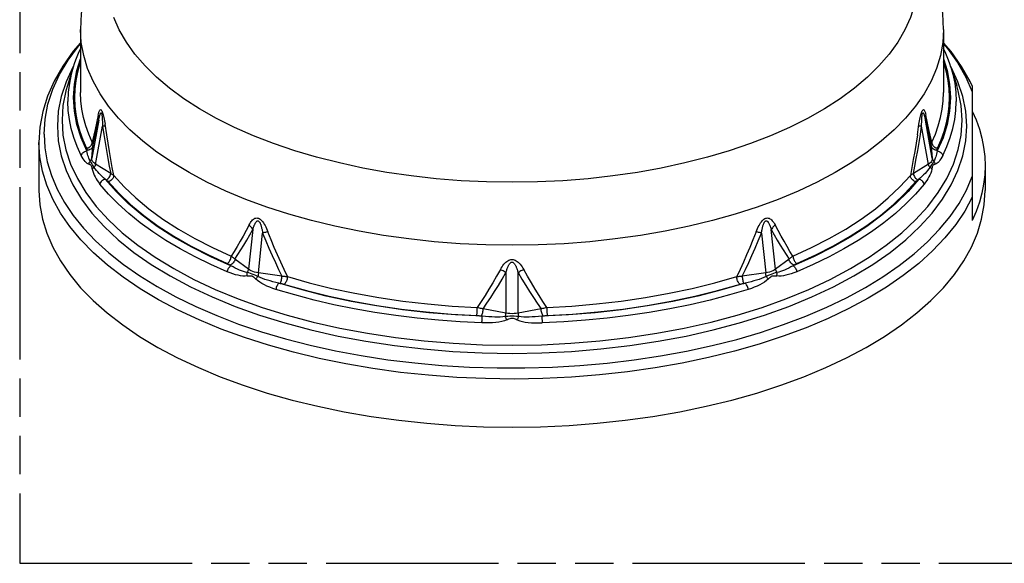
# Model space of a CAD drawing. Header units: millimetres. Extents: x 0 to 210, y 0 to 297.
# Tile 4 of 11: x 50 to 100, y 208 to 235. Entities that reach past the tile are written whole.
import ezdxf

# ---------------------------------------------------------------- set-up
doc = ezdxf.new("R2010")
doc.units = ezdxf.units.MM
doc.header["$LTSCALE"] = 19.36
doc.linetypes.add('PHANTOM', pattern=[0.8, 0.45, -0.05, 0.1, -0.05, 0.1, -0.05])
doc.layers.get('0').update_dxf_attribs({"linetype": 'CONTINUOUS'})
doc.layers.add('DEFAULT_3', color=7, linetype='PHANTOM')

msp = doc.modelspace()

# ---------------------------------------------------------------- linework, layer by layer
at = {"color": 7, "linetype": 'Continuous'}
for p, q in [((53.20373, 234.66533), (53.20373, 231.48902)), ((96.82373, 234.66533), (96.82373, 231.48902)), ((97.20919, 233.54976), (96.82373, 234.00147)), ((52.8314, 232.76656), (52.53953, 231.83103)), ((97.19606, 232.76656), (97.48793, 231.83103)), ((98.27573, 231.81612), (98.27573, 225.01977)), ((51.10373, 228.953), (51.10373, 226.5215)), ((98.92373, 227.78416), (98.92373, 226.5215))]:
    msp.add_line(p, q, dxfattribs=at)
at = {"color": 9, "linetype": 'Continuous'}
for p, q in [((53.1001, 233.83149), (53.20373, 233.94809)), ((52.84606, 232.8113), (52.81524, 232.76052)), ((97.21211, 232.76072), (97.18139, 232.81135)), ((54.12094, 230.07696), (53.7724, 228.15895)), ((54.09611, 230.34502), (53.93955, 229.61759)), ((53.96489, 229.39128), (54.12094, 230.07696)), ((95.90652, 230.07692), (96.06257, 229.39128)), ((96.25506, 228.15895), (95.90652, 230.07692)), ((96.08791, 229.6176), (95.93135, 230.34501)), ((53.93955, 229.61759), (53.79573, 228.96551)), ((53.95757, 227.83797), (54.31118, 229.78418)), ((96.23173, 228.96551), (96.08791, 229.6176)), ((53.52232, 228.52652), (53.23032, 229.19301)), ((53.82118, 228.77556), (53.96489, 229.39128)), ((96.06257, 229.39128), (96.20628, 228.77556)), ((53.52518, 228.56264), (53.52232, 228.52652)), ((53.7724, 228.15895), (53.82118, 228.77556)), ((96.20628, 228.77556), (96.25506, 228.15895)), ((96.50514, 228.52652), (96.50228, 228.56264)), ((52.47387, 227.5445), (52.81535, 226.81228)), ((54.72698, 227.38168), (53.96264, 227.8662)), ((96.06482, 227.8662), (95.30048, 227.38168)), ((54.44961, 227.09957), (54.49439, 227.07118)), ((95.53307, 227.07118), (95.57785, 227.09957)), ((61.91104, 224.55406), (61.69562, 222.54443)), ((88.33184, 222.54443), (88.11643, 224.55402)), ((62.19368, 222.3635), (62.40909, 224.3731)), ((87.61836, 224.37312), (87.83378, 222.3635)), ((93.05941, 223.15472), (93.92639, 223.75966)), ((61.69562, 222.54443), (61.01022, 223.05761)), ((89.01724, 223.05761), (88.33184, 222.54443)), ((60.76387, 222.75658), (60.80402, 222.72652)), ((89.22344, 222.72652), (89.26359, 222.75658)), ((63.38162, 222.19615), (62.19368, 222.3635)), ((74.70591, 222.37539), (74.70591, 220.33076)), ((75.32155, 220.33076), (75.32155, 222.37535)), ((87.83378, 222.3635), (86.64584, 222.19615)), ((63.23169, 221.84462), (63.30129, 221.83481)), ((86.72617, 221.83481), (86.79577, 221.84462)), ((74.70591, 220.33076), (73.54812, 220.5445)), ((76.47934, 220.5445), (75.32155, 220.33076)), ((73.44552, 220.18678), (73.51335, 220.17426)), ((76.51411, 220.17426), (76.58194, 220.18678)), ((85.12135, 218.68572), (86.36865, 219.00338)), ((70.09372, 217.81024), (71.4709, 217.68498))]:
    msp.add_line(p, q, dxfattribs=at)
at = {"color": 7, "linetype": 'Continuous'}
for points in [[(59.45966, 243.86733), (59.30825, 243.77819), (58.31914, 243.14571), (57.40933, 242.47248), (56.58072, 241.75948), (55.84548, 241.01869), (55.21459, 240.26865), (54.67383, 239.50139), (54.21604, 238.71059), (53.84544, 237.90715), (53.56305, 237.10334), (53.36316, 236.29506), (53.24338, 235.47983), (53.20373, 234.66533)], [(96.82373, 234.66533), (96.78397, 235.48095), (96.66235, 236.30494), (96.45646, 237.12978), (96.16221, 237.95567), (95.77219, 238.78538), (95.28739, 239.60345), (94.7133, 240.39586), (94.04212, 241.16918), (93.25804, 241.9318), (92.37588, 242.66167), (91.41273, 243.34445), (90.5652, 243.86884)], [(53.20373, 234.00129), (52.83096, 233.56603), (52.30362, 232.82274), (51.87109, 232.06411), (51.53442, 231.29347), (51.29445, 230.51507), (51.15121, 229.73378), (51.10373, 228.953)], [(53.20373, 233.70298), (53.17049, 233.63469), (53.092, 233.46195), (53.01883, 233.28871), (52.95101, 233.11504), (52.88853, 232.94097), (52.8314, 232.76656)], [(97.19606, 232.76656), (97.13893, 232.94097), (97.07645, 233.11504), (97.00862, 233.28871), (96.93546, 233.46194), (96.85697, 233.63469), (96.82373, 233.70298)], [(98.27573, 231.81613), (98.16629, 232.04432), (97.73596, 232.80372), (97.20919, 233.54976)], [(98.27573, 230.54855), (98.47322, 230.09389), (98.635, 229.63643), (98.76116, 229.17582), (98.85144, 228.7131), (98.9056, 228.24933), (98.92373, 227.78416)], [(98.92373, 227.78416), (98.9056, 227.31899), (98.85144, 226.85522)], [(51.10373, 226.5215), (51.14764, 225.7983), (51.27808, 225.08038), (51.49554, 224.36644), (51.79857, 223.66036), (52.18653, 222.96476), (52.65756, 222.28211), (53.21036, 221.61498), (53.8425, 220.96571), (54.55209, 220.33677), (55.33613, 219.73032), (56.19216, 219.14872), (57.1167, 218.59394), (58.10672, 218.06816), (59.15828, 217.57313), (60.26788, 217.11083), (61.43117, 216.68277), (62.6442, 216.2907), (63.90226, 215.93585), (65.20095, 215.61976), (66.53533, 215.34334), (67.90069, 215.10783), (69.29191, 214.91386), (70.70404, 214.76236), (72.13184, 214.65365), (73.57016, 214.58836), (75.01374, 214.5665), (76.45731, 214.58836), (77.89563, 214.65365), (79.32342, 214.76236), (80.73555, 214.91386), (82.12677, 215.10783), (83.49213, 215.34334), (84.8265, 215.61975), (86.12518, 215.93585), (87.38324, 216.29069), (88.59627, 216.68276), (89.75956, 217.11082), (90.86916, 217.57312), (91.92072, 218.06815), (92.91074, 218.59393), (93.83528, 219.14871), (94.69132, 219.73031), (95.47536, 220.33675), (96.18495, 220.9657), (96.81709, 221.61497), (97.36989, 222.2821), (97.84092, 222.96475), (98.22888, 223.66035), (98.53192, 224.36643), (98.74937, 225.08037), (98.87982, 225.7983), (98.92373, 226.5215)], [(98.85144, 226.85522), (98.76116, 226.3925), (98.635, 225.93189), (98.47322, 225.47443), (98.27573, 225.01977)]]:
    msp.add_lwpolyline(points, dxfattribs=at)
at = {"color": 9, "linetype": 'Continuous'}
for points in [[(95.51073, 237.19279), (95.47029, 236.54917), (95.34911, 235.90832), (95.14769, 235.27243), (94.86679, 234.64412), (94.50755, 234.02584), (94.07135, 233.42006), (93.55995, 232.82916), (92.97534, 232.25549), (92.31985, 231.7013), (91.59604, 231.16879), (90.80679, 230.66005), (89.9552, 230.1771), (89.04465, 229.72184), (88.07871, 229.29606), (87.06122, 228.90145), (85.99617, 228.53957), (84.88779, 228.21183), (83.74041, 227.91955), (82.55861, 227.66386), (81.34702, 227.44578), (80.11045, 227.26618), (78.85374, 227.12575), (77.5819, 227.02505)], [(73.72582, 226.96454), (72.44387, 227.02516), (71.17206, 227.12591), (69.91543, 227.26638), (68.67891, 227.44603), (67.4674, 227.66415), (66.28567, 227.91987), (65.1384, 228.21219), (64.0301, 228.53994), (62.96515, 228.90185), (61.94775, 229.29647), (60.98192, 229.72226), (60.07146, 230.17753), (59.21998, 230.66048), (58.43082, 231.16921), (57.70711, 231.70171), (57.05169, 232.25588), (56.46717, 232.82953), (55.95584, 233.4204), (55.51972, 234.02616), (55.16052, 234.64441), (54.87967, 235.27274)], [(96.82373, 234.66533), (96.78394, 234.0069), (96.66471, 233.35087), (96.46648, 232.69964), (96.18997, 232.05559), (95.83619, 231.42105), (95.40643, 230.79836), (94.90227, 230.18977), (94.32553, 229.59752), (93.67832, 229.02376), (92.96301, 228.47058), (92.1822, 227.94001), (91.33875, 227.43397), (90.43573, 226.95433), (89.47643, 226.50282), (88.46437, 226.08109), (87.40322, 225.69069), (86.29687, 225.33303), (85.14934, 225.00943), (83.96483, 224.72106), (82.74766, 224.46897), (81.50227, 224.25409), (80.2332, 224.0772), (78.94509, 223.93895), (77.64263, 223.83984), (76.33058, 223.78022), (75.01373, 223.76033), (73.69687, 223.78022), (72.38482, 223.83984), (71.08237, 223.93895), (69.79425, 224.0772), (68.52519, 224.25409), (67.2798, 224.46897), (66.06263, 224.72106), (64.87812, 225.00943), (63.73059, 225.33303), (62.62424, 225.69069), (61.56309, 226.08109), (60.55102, 226.50282), (59.59173, 226.95433), (58.68871, 227.43397), (57.84526, 227.94001), (57.06445, 228.47058), (56.34914, 229.02376), (55.70193, 229.59752), (55.12519, 230.18977), (54.62103, 230.79836), (54.19127, 231.42105), (53.83749, 232.05559), (53.56098, 232.69964), (53.36275, 233.35087), (53.24352, 234.0069), (53.20373, 234.66533)], [(96.82373, 233.94297), (97.02141, 233.71398), (97.5333, 232.99761), (97.95202, 232.26627), (98.27585, 231.52297)], [(51.35958, 229.37864), (51.40854, 230.13918), (51.55518, 230.89647), (51.79885, 231.64734), (52.13853, 232.38879), (52.57289, 233.11787), (53.1001, 233.83149)], [(53.23032, 229.19301), (53.02143, 229.86563), (52.89537, 230.54589), (52.85298, 231.22921), (52.89537, 231.91253), (53.02143, 232.59279), (53.20373, 233.1798)], [(53.20373, 233.03541), (53.17085, 232.94244), (53.05382, 232.51484), (52.97012, 232.08529), (52.92013, 231.65543), (52.90373, 231.22471)], [(96.82373, 233.1798), (97.00603, 232.59279), (97.13209, 231.91253), (97.17448, 231.22921), (97.13209, 230.54589), (97.00603, 229.86563)], [(97.12373, 231.23371), (97.10674, 231.66292), (97.0564, 232.09127), (96.97259, 232.5193), (96.85568, 232.9454), (96.82373, 233.03563)], [(52.81524, 232.76052), (52.47375, 232.02823), (52.22878, 231.28634), (52.08138, 230.53803), (52.03218, 229.7865)], [(52.8314, 232.76656), (52.73331, 232.41595), (52.63883, 231.95743)], [(97.19606, 232.76656), (97.29416, 232.41589), (97.38865, 231.95736), (97.4454, 231.49728), (97.46433, 231.03641)], [(97.99528, 229.7865), (97.94605, 230.53824), (97.79859, 231.28666), (97.55359, 232.02851), (97.21211, 232.76072)], [(52.63883, 231.95743), (52.58206, 231.49733), (52.56313, 231.03641)], [(52.53953, 231.83103), (52.46232, 231.56259), (52.31643, 230.82195), (52.26773, 230.07812)], [(53.79573, 228.96551), (53.61542, 229.38021), (53.46751, 229.79811), (53.35225, 230.21856), (53.26978, 230.64095), (53.22025, 231.06465), (53.20373, 231.48902)], [(96.23173, 228.96551), (96.41205, 229.38022), (96.55995, 229.79814), (96.67522, 230.21861), (96.75769, 230.64101), (96.80721, 231.06469), (96.82373, 231.48902)], [(97.75973, 230.07812), (97.711, 230.82216), (97.56505, 231.5629), (97.48793, 231.83103)], [(53.24123, 228.29837), (53.03476, 228.74762), (52.86535, 229.20073), (52.7333, 229.65694), (52.63881, 230.11547), (52.58206, 230.57555), (52.56313, 231.03641)], [(52.90373, 231.22471), (52.92072, 230.7955), (52.97105, 230.36715), (53.05487, 229.93912), (53.17178, 229.51302), (53.3214, 229.09049), (53.50387, 228.67099)], [(96.52359, 228.67099), (96.70664, 229.09196), (96.85661, 229.51598), (96.97364, 229.94358), (97.05734, 230.37313), (97.10732, 230.80299), (97.12373, 231.23371)], [(96.78623, 228.29837), (96.99269, 228.7476), (97.16209, 229.20069), (97.29415, 229.65688), (97.38863, 230.1154), (97.4454, 230.5755), (97.46433, 231.03641)], [(54.09611, 230.34502), (54.10827, 230.39893), (54.12084, 230.44747), (54.13379, 230.49076), (54.14718, 230.5284), (54.16109, 230.56024), (54.17552, 230.58572), (54.19058, 230.60442), (54.20615, 230.61573), (54.22228, 230.61885), (54.23865, 230.61392), (54.25489, 230.60078), (54.27119, 230.57955), (54.28761, 230.55042), (54.30421, 230.51303), (54.32121, 230.46661), (54.33821, 230.41251), (54.35488, 230.35159), (54.37122, 230.28457), (54.38712, 230.21242), (54.40264, 230.1353), (54.4178, 230.05371), (54.43264, 229.96766), (54.44722, 229.87736)], [(54.12094, 230.07696), (54.12848, 230.11407), (54.13589, 230.14932), (54.14317, 230.18269), (54.15032, 230.21424), (54.15737, 230.24402), (54.16432, 230.27203), (54.17118, 230.29832), (54.17797, 230.32287), (54.1847, 230.34569), (54.19139, 230.36675), (54.19805, 230.38603), (54.20472, 230.40342), (54.21141, 230.41887), (54.21813, 230.43212), (54.22495, 230.44305), (54.23183, 230.45115), (54.23885, 230.45603), (54.24584, 230.45717), (54.25266, 230.45384), (54.25923, 230.44622), (54.26536, 230.43402), (54.27106, 230.41781), (54.27624, 230.3978), (54.28091, 230.37483), (54.28501, 230.34978), (54.28863, 230.32277), (54.29186, 230.29421), (54.29473, 230.26407), (54.29731, 230.2325), (54.2996, 230.19947), (54.30166, 230.16501), (54.30349, 230.12907), (54.30511, 230.09164), (54.30652, 230.05269), (54.30775, 230.01216), (54.30879, 229.97002), (54.30965, 229.92621)], [(95.50085, 229.34933), (95.58024, 229.87735), (95.59482, 229.96765), (95.60966, 230.0537), (95.62482, 230.13529), (95.64034, 230.2124), (95.65623, 230.28456), (95.67258, 230.35157), (95.68924, 230.41249), (95.70624, 230.46659), (95.72324, 230.51301), (95.73984, 230.55041), (95.75627, 230.57954), (95.77257, 230.60077), (95.7888, 230.61391), (95.80518, 230.61885), (95.82131, 230.61573), (95.83688, 230.60442), (95.85193, 230.58572), (95.86637, 230.56024), (95.88027, 230.5284), (95.89367, 230.49076), (95.90662, 230.44747), (95.91918, 230.39893), (95.93135, 230.34501)], [(95.71628, 229.7842), (95.71712, 229.88089), (95.71781, 229.92653), (95.71868, 229.97044), (95.71972, 230.01268), (95.72096, 230.0533), (95.72238, 230.09235), (95.72401, 230.12987), (95.72585, 230.1659), (95.72792, 230.20045), (95.73023, 230.23357), (95.73283, 230.26522), (95.73572, 230.29542), (95.73899, 230.32405), (95.74265, 230.35111), (95.7468, 230.37618), (95.75153, 230.39912), (95.75677, 230.41904), (95.76256, 230.43508), (95.76876, 230.44703), (95.77531, 230.45428), (95.78209, 230.45722), (95.78904, 230.45584), (95.79602, 230.45077), (95.80287, 230.44255), (95.80965, 230.43154), (95.81634, 230.41824), (95.823, 230.40277), (95.82964, 230.38538), (95.83628, 230.36611), (95.84295, 230.34507), (95.84966, 230.32228), (95.85643, 230.29777), (95.86327, 230.27154), (95.87019, 230.24358), (95.87722, 230.21387), (95.88435, 230.1824), (95.89161, 230.14911), (95.899, 230.11394), (95.90652, 230.07692)], [(52.26773, 230.07812), (52.31646, 229.33409), (52.4624, 228.59335), (52.70489, 227.8591)], [(54.12094, 230.07695), (54.12488, 230.12125), (54.12559, 230.16599), (54.12305, 230.21087), (54.11727, 230.25578), (54.10827, 230.30059), (54.09611, 230.34502)], [(54.30965, 229.92621), (54.31085, 229.83332), (54.31118, 229.78418)], [(95.93135, 230.34501), (95.91919, 230.30058), (95.91019, 230.25578), (95.90441, 230.21087), (95.90187, 230.16598), (95.90257, 230.12124), (95.90652, 230.07694)], [(96.98469, 227.13459), (97.32268, 227.85938), (97.56514, 228.59366), (97.71103, 229.3343), (97.75973, 230.07812)], [(52.03218, 229.7865), (52.08141, 229.03476), (52.22887, 228.28635), (52.47387, 227.5445)], [(54.46151, 229.78272), (54.44374, 229.78435), (54.42292, 229.78544), (54.39917, 229.78597), (54.37256, 229.78593), (54.34317, 229.78534), (54.31118, 229.78419)], [(54.31118, 229.78418), (54.37593, 229.36614), (54.44248, 228.95514), (54.51081, 228.55119), (54.58098, 228.1543), (54.65304, 227.76446), (54.72698, 227.38168)], [(54.88144, 227.29477), (54.80642, 227.69069), (54.73345, 228.09412), (54.66254, 228.50504), (54.59361, 228.92345), (54.5266, 229.34935), (54.44722, 229.87736)], [(75.01397, 218.29573), (76.51703, 218.32034), (78.01364, 218.39405), (79.49742, 218.51654), (80.96199, 218.68729), (82.40109, 218.90557), (83.80856, 219.17044), (85.17836, 219.48078), (86.50465, 219.83524), (87.78172, 220.23231), (89.00412, 220.6703), (90.16662, 221.14732), (91.26423, 221.66134), (92.29225, 222.21015), (93.24628, 222.7914), (94.12224, 223.40261), (94.91638, 224.04115), (95.62529, 224.70429), (96.24594, 225.3892), (96.77567, 226.09294), (97.21222, 226.81249), (97.5537, 227.54478), (97.79868, 228.28667), (97.94608, 229.03498), (97.99528, 229.7865)], [(95.30048, 227.38168), (95.37442, 227.76446), (95.44648, 228.15429), (95.51665, 228.55118), (95.58497, 228.95513), (95.65152, 229.36614), (95.71628, 229.7842)], [(95.71628, 229.78419), (95.68429, 229.78534), (95.65489, 229.78593), (95.62829, 229.78597), (95.60454, 229.78544), (95.58371, 229.78435), (95.56594, 229.78272)], [(96.12964, 227.69929), (96.1135, 227.72571), (96.09931, 227.75307), (96.08723, 227.78111), (96.07739, 227.80951), (96.06989, 227.83797), (95.71628, 229.7842)], [(97.00603, 229.86563), (96.79714, 229.19301), (96.50514, 228.52652)], [(92.0345, 220.55685), (90.98647, 220.05694), (89.87982, 219.58968), (88.71862, 219.15678), (87.50712, 218.75983), (86.24978, 218.40028), (84.95119, 218.07947), (83.61614, 217.79856), (82.24952, 217.55858), (80.85635, 217.36042), (79.44173, 217.2048), (78.01087, 217.0923), (76.569, 217.02332), (75.12143, 216.99812), (73.67346, 217.0168), (72.23041, 217.07928), (70.79758, 217.18533), (69.38022, 217.33457), (67.98353, 217.52645), (66.61264, 217.76026), (65.27258, 218.03515), (63.96827, 218.3501), (62.7045, 218.70396), (61.4859, 219.09544), (60.31694, 219.52309), (59.20192, 219.98535), (58.14493, 220.48052), (57.14984, 221.00678), (56.22031, 221.56221), (55.35975, 222.14475), (54.57131, 222.75228), (53.8579, 223.38257), (53.22212, 224.0333), (52.66632, 224.70208), (52.19252, 225.38647), (51.80248, 226.08394), (51.49762, 226.79194), (51.27906, 227.50787), (51.1476, 228.22911), (51.10373, 228.953)], [(51.35958, 229.37864), (51.401, 228.67906), (51.52511, 227.98193), (51.73147, 227.28968), (52.01936, 226.60476), (52.38778, 225.92954)], [(53.50387, 228.67099), (53.54951, 228.67961), (53.59404, 228.69442), (53.63636, 228.71506), (53.67542, 228.74101), (53.71024, 228.77162), (53.73997, 228.80615), (53.76391, 228.84377), (53.78145, 228.88354), (53.79214, 228.92445), (53.79573, 228.96551)], [(53.79573, 228.96551), (53.80615, 228.9339), (53.8141, 228.90216), (53.81959, 228.87035), (53.82259, 228.83858), (53.82312, 228.80697), (53.82118, 228.77556)], [(95.50085, 229.34933), (95.43384, 228.92342), (95.36491, 228.50501), (95.294, 228.0941), (95.22104, 227.69067), (95.14602, 227.29477)], [(96.20628, 228.77556), (96.20434, 228.80697), (96.20487, 228.83858), (96.20787, 228.87035), (96.21336, 228.90216), (96.22131, 228.9339), (96.23173, 228.96551)], [(96.23173, 228.96551), (96.23532, 228.92445), (96.24601, 228.88354), (96.26354, 228.84378), (96.28748, 228.80616), (96.31721, 228.77163), (96.35202, 228.74102), (96.39109, 228.71506), (96.43342, 228.69442), (96.47795, 228.67961), (96.52359, 228.67099)], [(53.24123, 228.29837), (53.25722, 228.3404), (53.2803, 228.38046), (53.30986, 228.41748), (53.3451, 228.45047), (53.38508, 228.47854), (53.42874, 228.50094), (53.47489, 228.51708), (53.52232, 228.52652)], [(53.50387, 228.67099), (53.51153, 228.65311), (53.51756, 228.63512), (53.52196, 228.61697), (53.5247, 228.59878), (53.52578, 228.58068), (53.52518, 228.56264)], [(53.6899, 228.01925), (53.66653, 228.05929), (53.64314, 228.10739), (53.62113, 228.16327), (53.60016, 228.2255), (53.57974, 228.29297), (53.56004, 228.3657), (53.54077, 228.44361), (53.52232, 228.52652)], [(53.82118, 228.77556), (53.80827, 228.7314), (53.78655, 228.69007), (53.75671, 228.65285), (53.71968, 228.62091), (53.6766, 228.59523), (53.62882, 228.57661), (53.57782, 228.56564), (53.52518, 228.56264)], [(96.50228, 228.56264), (96.44964, 228.56564), (96.39864, 228.57661), (96.35087, 228.59523), (96.30779, 228.6209), (96.27075, 228.65285), (96.24091, 228.69006), (96.21919, 228.7314), (96.20628, 228.77556)], [(96.50514, 228.52652), (96.48669, 228.44363), (96.46742, 228.36572), (96.44771, 228.29294), (96.42728, 228.22543), (96.40629, 228.16318), (96.38428, 228.1073), (96.36091, 228.05923), (96.33756, 228.01925)], [(96.50228, 228.56264), (96.50168, 228.58068), (96.50276, 228.59878), (96.5055, 228.61697), (96.5099, 228.63512), (96.51593, 228.65311), (96.52359, 228.67099)], [(96.50514, 228.52652), (96.55256, 228.51708), (96.59872, 228.50094), (96.64237, 228.47854), (96.68235, 228.45047), (96.7176, 228.41749), (96.74716, 228.38047), (96.77024, 228.3404), (96.78623, 228.29837)], [(53.62669, 227.85652), (53.57896, 227.87321), (53.53077, 227.90189), (53.48232, 227.9431), (53.43376, 227.99526), (53.38524, 228.05702), (53.33689, 228.12836), (53.2888, 228.20875), (53.24123, 228.29837)], [(53.62669, 227.85652), (53.63085, 227.88577), (53.6377, 227.91466), (53.64712, 227.94267), (53.65904, 227.96962), (53.67338, 227.99528), (53.6899, 228.01925)], [(53.6899, 228.01925), (53.71045, 228.03888), (53.72851, 228.0603), (53.74388, 228.08326), (53.7564, 228.10754), (53.76594, 228.13285), (53.7724, 228.15895)], [(53.89781, 227.69929), (53.84896, 227.76913), (53.80587, 227.83233), (53.76896, 227.88838), (53.73776, 227.93742), (53.71158, 227.9804), (53.6899, 228.01925)], [(53.96264, 227.8662), (53.9024, 227.90767), (53.85285, 227.95294), (53.81467, 228.00136), (53.78831, 228.05226), (53.77415, 228.10502), (53.7724, 228.15895)], [(96.25506, 228.15895), (96.25331, 228.10502), (96.23915, 228.05227), (96.2128, 228.00137), (96.17461, 227.95295), (96.12507, 227.90767), (96.06482, 227.8662)], [(96.33756, 228.01925), (96.31653, 227.98153), (96.2911, 227.9393), (96.26023, 227.89103), (96.22328, 227.83521), (96.17981, 227.77101), (96.12964, 227.69929)], [(96.25506, 228.15895), (96.26152, 228.13285), (96.27106, 228.10754), (96.28358, 228.08326), (96.29895, 228.0603), (96.31701, 228.03888), (96.33756, 228.01925)], [(96.40077, 227.85652), (96.39661, 227.88577), (96.38976, 227.91466), (96.38034, 227.94267), (96.36842, 227.96962), (96.35407, 227.99529), (96.33756, 228.01925)], [(96.78623, 228.29837), (96.73897, 228.21005), (96.69113, 228.13018), (96.64296, 228.05825), (96.59452, 227.99574), (96.54588, 227.9438), (96.49726, 227.90288), (96.44883, 227.8739), (96.40077, 227.85652)], [(52.70489, 227.8591), (53.04288, 227.13439), (53.47498, 226.4222), (53.99933, 225.72566), (54.61365, 225.04779), (55.31531, 224.39145), (56.10134, 223.75946)], [(53.62669, 227.85652), (53.64994, 227.85321), (53.67182, 227.84667), (53.69252, 227.83762), (53.71145, 227.82385), (53.72785, 227.80342), (53.74246, 227.7762), (53.75563, 227.74059), (53.76783, 227.69902), (53.77968, 227.65362), (53.791, 227.60368)], [(53.791, 227.60368), (53.80289, 227.62104), (53.81741, 227.63811), (53.83431, 227.6546), (53.85348, 227.6704), (53.87478, 227.68539), (53.89781, 227.69929)], [(53.791, 227.60368), (53.81878, 227.50419), (53.85258, 227.40671), (53.89278, 227.31149)], [(53.95757, 227.83797), (53.95007, 227.80951), (53.94023, 227.78111), (53.92815, 227.75307), (53.91396, 227.72571), (53.89781, 227.69929)], [(54.07264, 227.46848), (54.00955, 227.54356), (53.95168, 227.62047), (53.89781, 227.69929)], [(54.44961, 227.09957), (54.36605, 227.17366), (54.28675, 227.24745), (54.21146, 227.32088), (54.14024, 227.39441), (54.07264, 227.46848)], [(95.95498, 227.46865), (95.88752, 227.39473), (95.8162, 227.32109), (95.74077, 227.24752), (95.66142, 227.17368), (95.57785, 227.09957)], [(96.12964, 227.69929), (96.07573, 227.62042), (96.0179, 227.54354), (95.95498, 227.46865)], [(96.23646, 227.60368), (96.22457, 227.62104), (96.21005, 227.63811), (96.19314, 227.6546), (96.17398, 227.6704), (96.15269, 227.68538), (96.12964, 227.69929)], [(96.23646, 227.60368), (96.20867, 227.50417), (96.17486, 227.40666), (96.13466, 227.31143)], [(96.23646, 227.60368), (96.24776, 227.65354), (96.25959, 227.69888), (96.27176, 227.7404), (96.28491, 227.77599), (96.2995, 227.80325), (96.31589, 227.82373), (96.33484, 227.83756), (96.35557, 227.84665), (96.37748, 227.85321), (96.40077, 227.85652)], [(53.89278, 227.31149), (53.93893, 227.2179), (53.99064, 227.12542), (54.04811, 227.03391), (54.11136, 226.94295), (54.18064, 226.85276)], [(54.44961, 227.09957), (54.40423, 227.08698), (54.36006, 227.06778), (54.3183, 227.04248), (54.28004, 227.01176), (54.24632, 226.97643), (54.21803, 226.93745), (54.19594, 226.89585), (54.18064, 226.85276)], [(60.80402, 222.72652), (59.78427, 223.17991), (58.82457, 223.66267), (57.92289, 224.17597), (57.08531, 224.71633), (56.31631, 225.28161), (55.61859, 225.869), (54.99688, 226.47454), (54.44961, 227.09957)], [(54.49439, 227.07118), (54.53575, 227.09153), (54.57582, 227.11932), (54.61336, 227.15368), (54.64721, 227.19356), (54.67631, 227.23772), (54.69976, 227.28477), (54.71683, 227.33326), (54.72698, 227.38168)], [(54.49439, 227.07118), (54.51608, 227.05676), (54.53648, 227.04181), (54.55564, 227.02629), (54.57342, 227.01031), (54.5897, 226.99398), (54.60451, 226.97727)], [(54.60451, 226.97727), (55.13532, 226.38919), (55.73257, 225.81883), (56.39759, 225.26506), (57.12636, 224.73124), (57.91655, 224.21973), (58.76437, 223.73237), (59.6647, 223.27211), (60.61926, 222.83797)], [(54.88144, 227.29477), (54.87803, 227.25343), (54.86789, 227.21167), (54.85126, 227.17053), (54.82855, 227.13103), (54.80034, 227.09416), (54.7673, 227.06081), (54.73024, 227.03178), (54.69007, 227.0078), (54.64782, 226.98949), (54.60452, 226.97727)], [(54.72698, 227.38168), (54.7577, 227.36879), (54.78655, 227.3552), (54.81344, 227.34096), (54.83828, 227.32612), (54.86096, 227.31071), (54.88144, 227.29477)], [(54.88144, 227.29477), (55.40519, 226.71457), (55.99576, 226.15064), (56.65113, 225.60491), (57.36907, 225.07922), (58.14713, 224.57537), (58.98266, 224.09508), (59.87282, 223.63999), (60.81457, 223.21164)], [(77.5819, 227.02505), (76.29991, 226.96449), (75.01287, 226.94429), (73.72582, 226.96454)], [(86.36865, 219.00338), (87.57618, 219.35737), (88.73972, 219.74646), (89.8552, 220.16928), (90.9187, 220.62435), (91.9265, 221.11008), (92.87508, 221.62476), (93.7611, 222.16659), (94.58147, 222.73368), (95.33332, 223.32404), (96.01401, 223.9356), (96.62116, 224.56622), (97.15264, 225.21369), (97.60659, 225.87574), (97.98143, 226.55007), (98.27585, 227.23432)], [(89.21289, 223.21164), (90.15464, 223.63999), (91.0448, 224.09508), (91.88033, 224.57537), (92.65839, 225.07922), (93.37633, 225.60491), (94.0317, 226.15064), (94.62227, 226.71457), (95.14602, 227.29477)], [(95.57785, 227.09957), (95.03057, 226.47454), (94.40887, 225.869), (93.71115, 225.28161), (92.94215, 224.71633), (92.10457, 224.17597), (91.20289, 223.66267), (90.24319, 223.17991), (89.22344, 222.72652)], [(89.4082, 222.83797), (90.36276, 223.27211), (91.26309, 223.73237), (92.11091, 224.21973), (92.9011, 224.73124), (93.62987, 225.26506), (94.29489, 225.81883), (94.89214, 226.38919), (95.42295, 226.97727)], [(93.92639, 223.75966), (94.71238, 224.39166), (95.41403, 225.04801), (96.02832, 225.72589), (96.55262, 226.42242), (96.98469, 227.13459)], [(95.14602, 227.29477), (95.1665, 227.31071), (95.18918, 227.32612), (95.21402, 227.34096), (95.24091, 227.3552), (95.26975, 227.36879), (95.30048, 227.38168)], [(95.42294, 226.97727), (95.37964, 226.98949), (95.33739, 227.0078), (95.29723, 227.03177), (95.26017, 227.0608), (95.22714, 227.09415), (95.19892, 227.13102), (95.17621, 227.17052), (95.15957, 227.21167), (95.14943, 227.25343), (95.14602, 227.29477)], [(95.30048, 227.38168), (95.31063, 227.33327), (95.32769, 227.28478), (95.35114, 227.23772), (95.38024, 227.19357), (95.41409, 227.15369), (95.45163, 227.11932), (95.49171, 227.09153), (95.53307, 227.07118)], [(95.42295, 226.97727), (95.43776, 226.99398), (95.45404, 227.01031), (95.47182, 227.02629), (95.49097, 227.04181), (95.51138, 227.05676), (95.53307, 227.07118)], [(95.84682, 226.85276), (95.83152, 226.89585), (95.80943, 226.93745), (95.78115, 226.97643), (95.74743, 227.01175), (95.70917, 227.04248), (95.6674, 227.06778), (95.62323, 227.08698), (95.57785, 227.09957)], [(96.13466, 227.31143), (96.0885, 227.21783), (96.03679, 227.12537), (95.97932, 227.03386), (95.91608, 226.94292), (95.84682, 226.85276)], [(52.81535, 226.81228), (53.25193, 226.09272), (53.78171, 225.38897), (54.40239, 224.70407), (55.11132, 224.04094), (55.90548, 223.40241), (56.78147, 222.79121), (57.73553, 222.20997), (58.76357, 221.66117), (59.8612, 221.14716), (61.02372, 220.67015), (62.24614, 220.23218), (63.52323, 219.83512), (64.84953, 219.48067), (66.21935, 219.17035), (67.62683, 218.90549), (69.06594, 218.68723), (70.53052, 218.51649), (72.0143, 218.39401), (73.51092, 218.32032), (75.013, 218.29574)], [(60.61817, 222.42251), (59.78699, 222.78754), (58.99279, 223.17259), (58.23748, 223.57674), (57.52291, 223.999), (56.85081, 224.43835), (56.22281, 224.89372), (55.64044, 225.364), (55.10511, 225.84806), (54.61811, 226.34471), (54.18064, 226.85276)], [(95.84682, 226.85276), (95.40935, 226.34471), (94.92235, 225.84806), (94.38702, 225.364), (93.80465, 224.89372), (93.17665, 224.43835), (92.50455, 223.999), (91.78998, 223.57674), (91.03467, 223.17259), (90.24047, 222.78754), (89.40929, 222.42251)], [(98.27573, 226.18861), (97.89827, 225.48941), (97.43683, 224.80292), (96.8931, 224.13166), (96.26907, 223.47809), (95.56704, 222.84462), (94.78958, 222.23356)], [(52.38778, 225.92954), (52.83544, 225.26641), (53.36076, 224.61767), (53.9619, 223.98561), (54.63677, 223.37244), (55.383, 222.78029), (56.19797, 222.21126), (57.07883, 221.66732), (58.0225, 221.15039), (59.02567, 220.66227), (60.08483, 220.20468), (61.19627, 219.77921), (62.35609, 219.38736), (63.56025, 219.0305)], [(61.72052, 224.78713), (61.7545, 224.84855), (61.78941, 224.90479), (61.8252, 224.956), (61.86204, 225.0018), (61.90005, 225.04208), (61.93931, 225.07628), (61.98001, 225.10404), (62.02187, 225.12468), (62.06497, 225.13742), (62.10846, 225.14221), (62.15133, 225.13868), (62.19413, 225.12705), (62.237, 225.10756), (62.2801, 225.07986), (62.32398, 225.04333), (62.36762, 224.99908), (62.41016, 224.94778), (62.45165, 224.89016), (62.49182, 224.82711), (62.53083, 224.75885), (62.56876, 224.68589), (62.60571, 224.60826), (62.64186, 224.52619), (62.67716, 224.43961)], [(61.91104, 224.55406), (61.92357, 224.59443), (61.93608, 224.63292), (61.94854, 224.6695), (61.96098, 224.70424), (61.97343, 224.73718), (61.9859, 224.76836), (61.99843, 224.79779), (62.01104, 224.8255), (62.02377, 224.85149), (62.03667, 224.87573), (62.04977, 224.89823), (62.06315, 224.91887), (62.07686, 224.93763), (62.09101, 224.95427), (62.10569, 224.9687), (62.12097, 224.98039), (62.13705, 224.98902), (62.1536, 224.99396), (62.17042, 224.99447), (62.18724, 224.99063), (62.20371, 224.98208), (62.21971, 224.96939), (62.23504, 224.9527), (62.24958, 224.93285), (62.26305, 224.91066), (62.2757, 224.88629), (62.28762, 224.86019), (62.29893, 224.83236), (62.30973, 224.80297), (62.32009, 224.77199), (62.33009, 224.73949), (62.33976, 224.70542), (62.34915, 224.66979), (62.35828, 224.63255), (62.3672, 224.59368), (62.37591, 224.55313), (62.38444, 224.51085), (62.39281, 224.46679), (62.40103, 224.42086), (62.40909, 224.3731)], [(87.3503, 224.43962), (87.38559, 224.5262), (87.42175, 224.60826), (87.4587, 224.68589), (87.49663, 224.75885), (87.53564, 224.82711), (87.5758, 224.89016), (87.6173, 224.94777), (87.65983, 224.99907), (87.70347, 225.04332), (87.74734, 225.07985), (87.79045, 225.10755), (87.83332, 225.12704), (87.87611, 225.13867), (87.91899, 225.14221), (87.96248, 225.13742), (88.00558, 225.12468), (88.04745, 225.10404), (88.08815, 225.07628), (88.1274, 225.04208), (88.16542, 225.00181), (88.20226, 224.956), (88.23804, 224.9048), (88.27295, 224.84854), (88.30693, 224.78712)], [(87.61836, 224.37312), (87.62645, 224.42099), (87.63469, 224.46702), (87.64308, 224.51118), (87.65164, 224.55355), (87.66038, 224.5942), (87.66932, 224.63316), (87.67849, 224.67049), (87.68792, 224.7062), (87.69762, 224.74035), (87.70767, 224.77293), (87.71808, 224.80397), (87.72894, 224.83343), (87.74032, 224.86131), (87.75233, 224.88745), (87.76507, 224.91185), (87.77866, 224.93403), (87.79333, 224.95382), (87.80881, 224.97038), (87.825, 224.98285), (87.84158, 224.99112), (87.85831, 224.99461), (87.87497, 224.99377), (87.89139, 224.9886), (87.90736, 224.97981), (87.92253, 224.96802), (87.93712, 224.95354), (87.95119, 224.93688), (87.96483, 224.91811), (87.97815, 224.89748), (87.99119, 224.87501), (88.00403, 224.85081), (88.01672, 224.82486), (88.02928, 224.79721), (88.04177, 224.76783), (88.05421, 224.73673), (88.06662, 224.70386), (88.07903, 224.6692), (88.09145, 224.6327), (88.10392, 224.5943), (88.11643, 224.55402)], [(61.72052, 224.78713), (61.56874, 224.503), (61.41727, 224.22745), (61.26617, 223.96046), (61.11538, 223.70212), (60.96482, 223.45252), (60.81457, 223.21164)], [(61.01022, 223.05761), (61.15943, 223.28682), (61.309, 223.52413), (61.45891, 223.76957), (61.6092, 224.02307), (61.75991, 224.28456), (61.91104, 224.55406)], [(61.91103, 224.55405), (61.88542, 224.59483), (61.85717, 224.63509), (61.82646, 224.67457), (61.79336, 224.71317), (61.75798, 224.75077), (61.72052, 224.78713)], [(88.30693, 224.78712), (88.26948, 224.75076), (88.23409, 224.71316), (88.201, 224.67457), (88.17028, 224.63509), (88.14203, 224.59482), (88.11642, 224.55404)], [(88.11643, 224.55402), (88.26755, 224.28455), (88.41826, 224.02307), (88.56855, 223.76957), (88.71846, 223.52413), (88.86803, 223.28682), (89.01724, 223.05761)], [(89.21289, 223.21164), (89.06263, 223.45252), (88.91207, 223.70213), (88.76128, 223.96047), (88.61019, 224.22747), (88.45871, 224.50301), (88.30693, 224.78712)], [(62.67716, 224.43961), (62.63624, 224.43171), (62.59355, 224.42248), (62.54935, 224.41197), (62.50376, 224.4002), (62.45691, 224.38722), (62.40909, 224.37311)], [(62.40909, 224.3731), (62.56724, 223.99127), (62.72694, 223.61703), (62.88815, 223.25037), (63.05096, 222.89133), (63.21546, 222.53992), (63.38162, 222.19615)], [(63.657, 222.17907), (63.48912, 222.53552), (63.3231, 222.90013), (63.159, 223.27287), (62.99668, 223.65371), (62.83606, 224.04263), (62.67716, 224.43961)], [(87.3503, 224.43962), (87.19139, 224.04262), (87.03077, 223.6537), (86.86846, 223.27285), (86.70435, 222.90011), (86.53834, 222.53551), (86.37046, 222.17907)], [(86.64584, 222.19615), (86.81199, 222.53992), (86.97649, 222.89132), (87.1393, 223.25036), (87.30052, 223.61702), (87.46021, 223.99127), (87.61836, 224.37312)], [(87.61836, 224.37311), (87.57055, 224.38723), (87.52369, 224.40021), (87.47811, 224.41197), (87.4339, 224.42248), (87.39121, 224.43171), (87.35029, 224.43961)], [(56.10134, 223.75946), (56.96835, 223.15453), (57.91263, 222.57924), (58.93013, 222.03607), (60.01651, 221.52733), (61.16711, 221.05521), (62.377, 220.62173), (63.64101, 220.22874), (64.95371, 219.87792), (66.30949, 219.57078), (67.70254, 219.30864), (69.1269, 219.09261), (70.57647, 218.92363), (72.04504, 218.8024), (73.52632, 218.72947), (75.01397, 218.70512), (76.50162, 218.72948), (77.9829, 218.80244), (79.45146, 218.92367), (80.90102, 219.09268), (82.32537, 219.30872), (83.71841, 219.57088), (85.07418, 219.87803), (86.38687, 220.22886), (87.65085, 220.62186), (88.86073, 221.05536), (90.01131, 221.52749), (91.09767, 222.03624), (92.11515, 222.57943), (93.05941, 223.15472)], [(60.61926, 222.83797), (60.6498, 222.85898), (60.6796, 222.88586), (60.70793, 222.91798), (60.73406, 222.95452), (60.75736, 222.99457), (60.77726, 223.03716), (60.79328, 223.08127), (60.80501, 223.1258), (60.81217, 223.16961), (60.81457, 223.21164)], [(61.01022, 223.05761), (60.99947, 223.00961), (60.9814, 222.96181), (60.95657, 222.91572), (60.92574, 222.87275), (60.88989, 222.83425), (60.85012, 222.80141), (60.80767, 222.77525), (60.76387, 222.75658)], [(60.81457, 223.21164), (60.85191, 223.18779), (60.88746, 223.16312), (60.92117, 223.13768), (60.95293, 223.11155), (60.98263, 223.08485), (61.01022, 223.05761)], [(74.42249, 222.53147), (74.46531, 222.60536), (74.50923, 222.67441), (74.55419, 222.73873), (74.60039, 222.79803), (74.648, 222.85222), (74.69708, 222.90077), (74.74788, 222.94339), (74.80004, 222.97931), (74.85364, 223.00776), (74.90764, 223.02839), (74.96078, 223.04045), (75.01372, 223.04438), (75.06667, 223.04045), (75.1198, 223.02839), (75.1738, 223.00776), (75.22741, 222.97931), (75.27957, 222.9434), (75.33037, 222.90077), (75.37946, 222.85222), (75.42707, 222.79803), (75.47327, 222.73874), (75.51823, 222.67442), (75.56215, 222.60536), (75.60495, 222.53146)], [(89.01724, 223.05761), (89.04483, 223.08485), (89.07453, 223.11155), (89.10629, 223.13768), (89.14, 223.16312), (89.17555, 223.18779), (89.21289, 223.21164)], [(89.26359, 222.75658), (89.21979, 222.77525), (89.17734, 222.8014), (89.13758, 222.83424), (89.10172, 222.87274), (89.0709, 222.91571), (89.04606, 222.96181), (89.02799, 223.00961), (89.01724, 223.05761)], [(89.21289, 223.21164), (89.21529, 223.16961), (89.22244, 223.1258), (89.23417, 223.08128), (89.25019, 223.03718), (89.27009, 222.99459), (89.29339, 222.95454), (89.31953, 222.91799), (89.34786, 222.88586), (89.37766, 222.85898), (89.4082, 222.83797)], [(60.61817, 222.42251), (60.62874, 222.46886), (60.644, 222.51515), (60.66354, 222.56014), (60.68684, 222.60264), (60.71328, 222.6415), (60.74214, 222.67569), (60.77266, 222.70428), (60.80402, 222.72652)], [(60.61926, 222.83797), (60.64647, 222.82576), (60.6725, 222.81298), (60.6974, 222.79959), (60.721, 222.78568), (60.74314, 222.77136), (60.76387, 222.75658)], [(61.62696, 222.38017), (61.53528, 222.40151), (61.43959, 222.43027), (61.34088, 222.46654), (61.23935, 222.50887), (61.1351, 222.5561), (61.02795, 222.60824), (60.91745, 222.66505), (60.80402, 222.72652)], [(61.62696, 222.38017), (61.64406, 222.40592), (61.65909, 222.43271), (61.67188, 222.46025), (61.68231, 222.48825), (61.69025, 222.51641), (61.69562, 222.54443)], [(62.19368, 222.3635), (62.09446, 222.37906), (62.00014, 222.40097), (61.91199, 222.42885), (61.83116, 222.46235), (61.7587, 222.50103), (61.69562, 222.54443)], [(74.42249, 222.53147), (74.23048, 222.19148), (74.03759, 221.85999), (73.84389, 221.53698), (73.64928, 221.22252), (73.45363, 220.91668), (73.25701, 220.61945)], [(74.70591, 222.37537), (74.66053, 222.40463), (74.61411, 222.43276), (74.56696, 222.45959), (74.51918, 222.48504), (74.47093, 222.50905), (74.42249, 222.53147)], [(74.70591, 222.37539), (74.71866, 222.41987), (74.73148, 222.46247), (74.74436, 222.50317), (74.75734, 222.54204), (74.77044, 222.57914), (74.78368, 222.61449), (74.79708, 222.64814), (74.8107, 222.68011), (74.82457, 222.71042), (74.83874, 222.73906), (74.85327, 222.76605), (74.86826, 222.7913), (74.88376, 222.81481), (74.89992, 222.83637), (74.91687, 222.85594), (74.93471, 222.87301), (74.95371, 222.88734), (74.9735, 222.89818), (74.9939, 222.90473), (75.01454, 222.90696), (75.03506, 222.90442), (75.05525, 222.89761), (75.07487, 222.88659), (75.09373, 222.87217), (75.11143, 222.85504), (75.12827, 222.83546), (75.14433, 222.8139), (75.15975, 222.79042), (75.17466, 222.7652), (75.18913, 222.73826), (75.20325, 222.70967), (75.21706, 222.67942), (75.23063, 222.64752), (75.24399, 222.61394), (75.25719, 222.57866), (75.27025, 222.54165), (75.2832, 222.50286), (75.29605, 222.46225), (75.30884, 222.41974), (75.32155, 222.37535)], [(75.60496, 222.53146), (75.55653, 222.50905), (75.50827, 222.48504), (75.4605, 222.45959), (75.41334, 222.43276), (75.36692, 222.40462), (75.32154, 222.37537)], [(76.77045, 220.61945), (76.57383, 220.91669), (76.37818, 221.22254), (76.18356, 221.537), (75.98986, 221.86001), (75.79697, 222.19149), (75.60495, 222.53146)], [(88.33184, 222.54443), (88.26876, 222.50103), (88.19631, 222.46235), (88.11548, 222.42886), (88.02734, 222.40097), (87.93301, 222.37906), (87.83378, 222.3635)], [(88.33184, 222.54443), (88.33721, 222.51641), (88.34515, 222.48825), (88.35557, 222.46025), (88.36837, 222.43271), (88.3834, 222.40592), (88.4005, 222.38017)], [(89.22344, 222.72652), (89.11001, 222.66506), (88.99951, 222.60823), (88.89231, 222.55608), (88.78801, 222.50883), (88.68645, 222.46649), (88.58774, 222.43023), (88.49209, 222.40149), (88.4005, 222.38017)], [(89.22344, 222.72652), (89.2548, 222.70428), (89.28531, 222.67569), (89.31417, 222.64151), (89.34061, 222.60265), (89.36391, 222.56015), (89.38346, 222.51515), (89.39872, 222.46886), (89.40929, 222.42251)], [(89.26359, 222.75658), (89.28432, 222.77136), (89.30646, 222.78568), (89.33006, 222.79959), (89.35496, 222.81298), (89.38099, 222.82576), (89.4082, 222.83797)], [(61.63151, 222.20791), (61.52649, 222.19979), (61.41471, 222.20248), (61.2961, 222.21654), (61.17137, 222.24056), (61.04116, 222.27328), (60.90546, 222.31472), (60.7644, 222.36438), (60.61817, 222.42251)], [(61.63151, 222.20791), (61.62635, 222.237), (61.6229, 222.26644), (61.62124, 222.29571), (61.62136, 222.32461), (61.62328, 222.35293), (61.62696, 222.38017)], [(62.17129, 222.18243), (62.0712, 222.22806), (61.97606, 222.26881), (61.88547, 222.30414), (61.79804, 222.33391), (61.71221, 222.35869), (61.62696, 222.38017)], [(61.63151, 222.20791), (61.68043, 222.21633), (61.72767, 222.22102), (61.77332, 222.22275), (61.8171, 222.21916), (61.85822, 222.20808), (61.89825, 222.18973), (61.93852, 222.16281), (61.97898, 222.12979), (62.02007, 222.09299), (62.06166, 222.05165)], [(62.06166, 222.05165), (62.07674, 222.07338), (62.09339, 222.09552), (62.11133, 222.11767), (62.13042, 222.13969), (62.15053, 222.1614), (62.17129, 222.18243)], [(63.07759, 221.52907), (62.91919, 221.58199), (62.76946, 221.63797), (62.62811, 221.69659), (62.4957, 221.75874), (62.37264, 221.82513), (62.25912, 221.89588), (62.15554, 221.97148), (62.06166, 222.05165)], [(62.19368, 222.3635), (62.19193, 222.33416), (62.18934, 222.30406), (62.18595, 222.27351), (62.18177, 222.24284), (62.17687, 222.21237), (62.17129, 222.18243)], [(63.23169, 221.84462), (63.07802, 221.88018), (62.93043, 221.91712), (62.78891, 221.95532), (62.65325, 221.99524), (62.52289, 222.03715), (62.3988, 222.08182), (62.28181, 222.13032), (62.17129, 222.18243)], [(63.30129, 221.83481), (63.31557, 221.8642), (63.32941, 221.90075), (63.34238, 221.94332), (63.35407, 221.99059), (63.36412, 222.04111), (63.37222, 222.09329), (63.37812, 222.14551), (63.38162, 222.19615)], [(63.38162, 222.19615), (63.4294, 222.19601), (63.4766, 222.19478), (63.52312, 222.19247), (63.56879, 222.18907), (63.61345, 222.1846), (63.657, 222.17907)], [(63.657, 222.17907), (63.65508, 222.13686), (63.64936, 222.09253), (63.63998, 222.04716), (63.62716, 222.00189), (63.61125, 221.95785), (63.59262, 221.91611), (63.57171, 221.87766), (63.54905, 221.84348), (63.52522, 221.81442), (63.50079, 221.7912)], [(63.657, 222.17907), (64.76279, 221.8636), (65.9035, 221.58094), (67.07526, 221.33204), (68.27407, 221.11775), (69.49584, 220.93879), (70.73642, 220.79579), (71.99156, 220.68922), (73.25701, 220.61945)], [(73.54812, 220.5445), (73.74303, 220.82961), (73.93714, 221.12276), (74.13041, 221.42395), (74.32293, 221.73314), (74.51477, 222.05028), (74.70591, 222.37539)], [(75.32155, 222.37535), (75.51269, 222.05027), (75.70453, 221.73315), (75.89705, 221.42396), (76.09032, 221.12276), (76.28443, 220.82961), (76.47934, 220.5445)], [(76.77045, 220.61945), (78.03589, 220.68922), (79.29104, 220.79579), (80.53162, 220.93879), (81.75339, 221.11775), (82.9522, 221.33204), (84.12396, 221.58094), (85.26467, 221.8636), (86.37046, 222.17907)], [(86.37046, 222.17907), (86.41401, 222.1846), (86.45867, 222.18907), (86.50434, 222.19247), (86.55086, 222.19478), (86.59806, 222.19601), (86.64584, 222.19615)], [(86.52667, 221.7912), (86.50224, 221.81442), (86.47841, 221.84347), (86.45575, 221.87765), (86.43485, 221.91609), (86.41622, 221.95784), (86.4003, 222.00187), (86.38749, 222.04715), (86.3781, 222.09253), (86.37238, 222.13686), (86.37046, 222.17907)], [(86.64584, 222.19615), (86.64934, 222.14551), (86.65524, 222.0933), (86.66333, 222.04112), (86.67339, 221.99061), (86.68508, 221.94333), (86.69804, 221.90075), (86.71189, 221.8642), (86.72617, 221.83481)], [(87.85617, 222.18243), (87.74548, 222.13025), (87.62841, 222.08173), (87.50434, 222.03708), (87.37407, 221.9952), (87.23852, 221.95531), (87.09709, 221.91714), (86.9495, 221.8802), (86.79577, 221.84462)], [(87.9658, 222.05165), (87.87311, 221.97171), (87.77022, 221.89642), (87.65671, 221.82616), (87.53347, 221.76009), (87.40129, 221.69749), (87.25994, 221.63829), (87.10952, 221.58206), (86.94987, 221.52907)], [(87.85617, 222.18243), (87.85059, 222.21237), (87.84569, 222.24284), (87.84151, 222.27351), (87.83811, 222.30406), (87.83553, 222.33416), (87.83378, 222.3635)], [(88.4005, 222.38017), (88.3176, 222.35933), (88.23338, 222.33492), (88.14651, 222.30578), (88.05553, 222.27074), (87.95901, 222.22928), (87.85617, 222.18243)], [(87.9658, 222.05165), (87.95071, 222.07339), (87.93407, 222.09552), (87.91613, 222.11768), (87.89704, 222.13969), (87.87694, 222.16139), (87.85617, 222.18243)], [(87.9658, 222.05165), (88.00733, 222.09293), (88.04835, 222.12968), (88.08874, 222.16266), (88.12894, 222.18958), (88.16894, 222.20797), (88.21008, 222.21911), (88.25391, 222.22274), (88.29965, 222.22103), (88.34695, 222.21635), (88.39595, 222.20791)], [(89.40929, 222.42251), (89.26431, 222.3654), (89.124, 222.31608), (88.98841, 222.27401), (88.85803, 222.24056), (88.73324, 222.21682), (88.61439, 222.20311), (88.50195, 222.20026), (88.39595, 222.20791)], [(88.39595, 222.20791), (88.40111, 222.237), (88.40456, 222.26644), (88.40622, 222.29571), (88.4061, 222.32461), (88.40417, 222.35294), (88.4005, 222.38017)], [(94.78958, 222.23356), (93.93955, 221.64716), (93.02007, 221.08757), (92.0345, 220.55685)], [(63.23169, 221.84462), (63.20569, 221.82043), (63.18039, 221.78995), (63.15646, 221.75397), (63.13454, 221.71347), (63.11522, 221.66953), (63.09901, 221.62332), (63.08636, 221.57608), (63.07759, 221.52907)], [(73.49372, 219.83687), (72.39217, 219.88791), (71.29699, 219.96601), (70.21083, 220.07099), (69.13634, 220.2026), (68.07611, 220.36052), (67.03273, 220.54436), (66.00873, 220.75367), (65.00659, 220.98795), (64.02876, 221.24663), (63.07759, 221.52907)], [(73.51335, 220.17426), (72.15536, 220.24136), (70.81143, 220.34988), (69.47854, 220.50015), (68.16568, 220.69115), (66.87902, 220.92246), (65.62404, 221.19262), (64.40921, 221.4998), (63.23169, 221.84462)], [(63.30129, 221.83481), (63.33579, 221.82952), (63.36988, 221.82342), (63.40362, 221.81649), (63.43679, 221.80879), (63.46915, 221.80036), (64.62154, 221.47144)], [(64.62154, 221.47144), (65.77522, 221.18553), (66.96423, 220.93297), (68.18136, 220.71528), (69.42195, 220.53369), (70.68078, 220.38857), (71.95023, 220.28082), (73.26922, 220.20825)], [(86.79577, 221.84462), (85.61825, 221.4998), (84.40342, 221.19262), (83.14843, 220.92246), (81.86178, 220.69115), (80.54892, 220.50015), (79.21603, 220.34988), (77.87209, 220.24136), (76.51411, 220.17426)], [(86.94987, 221.52907), (85.9987, 221.24663), (85.02086, 220.98795), (84.01873, 220.75367), (82.99473, 220.54436), (81.95135, 220.36052), (80.89112, 220.2026), (79.81663, 220.07099), (78.73047, 219.96601), (77.63528, 219.88791), (76.53374, 219.83687)], [(78.07722, 220.28082), (79.34668, 220.38857), (80.60551, 220.53369), (81.8461, 220.71528), (83.06323, 220.93297), (84.25224, 221.18553), (85.40592, 221.47144), (86.55831, 221.80036)], [(86.55831, 221.80036), (86.59067, 221.80879), (86.62384, 221.81649), (86.65758, 221.82342), (86.69167, 221.82952), (86.72617, 221.83481)], [(86.94987, 221.52907), (86.9411, 221.57608), (86.92845, 221.62332), (86.91224, 221.66952), (86.89292, 221.71346), (86.871, 221.75397), (86.84707, 221.78994), (86.82177, 221.82043), (86.79577, 221.84462)], [(73.23285, 220.21013), (73.23663, 220.23671), (73.24031, 220.26903), (73.24382, 220.30632), (73.24705, 220.34763), (73.24993, 220.39194), (73.25239, 220.43816), (73.25438, 220.4852), (73.25583, 220.53186), (73.25671, 220.57698), (73.25701, 220.61945)], [(73.25701, 220.61945), (73.30701, 220.60979), (73.35658, 220.59895), (73.40564, 220.58695), (73.45401, 220.57385), (73.50154, 220.55969), (73.54812, 220.5445)], [(73.54812, 220.5445), (73.54365, 220.49402), (73.53612, 220.44207), (73.52578, 220.39026), (73.51294, 220.3402), (73.49801, 220.29345), (73.48144, 220.25145), (73.46376, 220.21553), (73.44552, 220.18678)], [(76.47934, 220.5445), (76.52592, 220.55969), (76.57344, 220.57385), (76.62182, 220.58695), (76.67088, 220.59895), (76.72045, 220.60979), (76.77045, 220.61945)], [(76.58194, 220.18678), (76.5637, 220.21553), (76.54602, 220.25145), (76.52946, 220.29344), (76.51452, 220.34019), (76.50168, 220.39025), (76.49134, 220.44207), (76.48381, 220.49402), (76.47934, 220.5445)], [(76.77045, 220.61945), (76.77075, 220.57698), (76.77163, 220.53186), (76.77308, 220.48521), (76.77506, 220.43818), (76.77753, 220.39196), (76.78041, 220.34765), (76.78364, 220.30633), (76.78715, 220.26903), (76.79083, 220.23671), (76.79461, 220.21013)], [(73.26922, 220.20825), (73.3053, 220.20555), (73.34119, 220.20204), (73.37663, 220.19772), (73.41138, 220.19264), (73.44552, 220.18678)], [(73.49372, 219.83687), (73.49484, 219.88512), (73.49645, 219.93415), (73.49851, 219.98265), (73.50097, 220.02933), (73.50377, 220.07294), (73.50681, 220.11231), (73.51004, 220.14639), (73.51335, 220.17426)], [(74.74788, 219.99065), (74.62569, 219.94562), (74.49301, 219.90859), (74.34956, 219.88008), (74.1963, 219.85893), (74.03413, 219.84415), (73.86291, 219.83573), (73.68276, 219.8332), (73.49372, 219.83687)], [(74.67731, 220.1507), (74.55223, 220.13685), (74.42084, 220.12871), (74.28349, 220.12657), (74.14047, 220.12911), (73.99199, 220.13532), (73.838, 220.14509), (73.67841, 220.15805), (73.51335, 220.17426)], [(74.67731, 220.1507), (74.68444, 220.18039), (74.69069, 220.21064), (74.69602, 220.24112), (74.70036, 220.27152), (74.70367, 220.30151), (74.70591, 220.33076)], [(75.35015, 220.1507), (75.23616, 220.16174), (75.12482, 220.16906), (75.01509, 220.17174), (74.90507, 220.16928), (74.79284, 220.16187), (74.67731, 220.1507)], [(74.74788, 219.99065), (74.73537, 220.01687), (74.72295, 220.04373), (74.71084, 220.07076), (74.69912, 220.09778), (74.68788, 220.12458), (74.67731, 220.1507)], [(75.32155, 220.33076), (75.22124, 220.31391), (75.11817, 220.30375), (75.01374, 220.30035), (74.90931, 220.30375), (74.80623, 220.31391), (74.70591, 220.33076)], [(74.74788, 219.99065), (74.80375, 220.01608), (74.85827, 220.0373), (74.9114, 220.05508), (74.96328, 220.06704), (75.01341, 220.0708), (75.06358, 220.06713), (75.11558, 220.0552), (75.16889, 220.03741), (75.22356, 220.01616), (75.27958, 219.99065)], [(75.27958, 219.99065), (75.29209, 220.01687), (75.30451, 220.04373), (75.31662, 220.07076), (75.32834, 220.09778), (75.33958, 220.12459), (75.35015, 220.1507)], [(75.27958, 219.99065), (75.40172, 219.94563), (75.53437, 219.90861), (75.6778, 219.8801), (75.83105, 219.85894), (75.99321, 219.84416), (76.16445, 219.83573), (76.34464, 219.8332), (76.53374, 219.83687)], [(75.32155, 220.33076), (75.32379, 220.30151), (75.3271, 220.27152), (75.33144, 220.24112), (75.33677, 220.21064), (75.34302, 220.18039), (75.35015, 220.1507)], [(76.51411, 220.17426), (76.34909, 220.15805), (76.18962, 220.1451), (76.03593, 220.13534), (75.88765, 220.12913), (75.74433, 220.12657), (75.60661, 220.12871), (75.47514, 220.13685), (75.35015, 220.1507)], [(76.51411, 220.17426), (76.51742, 220.14639), (76.52065, 220.11232), (76.52369, 220.07295), (76.52648, 220.02934), (76.52895, 219.98266), (76.53101, 219.93415), (76.53262, 219.88512), (76.53374, 219.83687)], [(76.58194, 220.18678), (76.61608, 220.19264), (76.65083, 220.19772), (76.68627, 220.20204), (76.72216, 220.20555), (76.75824, 220.20825), (78.07722, 220.28082)], [(63.56025, 219.0305), (64.80451, 218.70988), (66.08452, 218.42661), (67.39581, 218.1817), (68.73377, 217.97601), (70.09372, 217.81024)], [(71.4709, 217.68498), (72.86049, 217.60068), (74.25762, 217.55762), (75.65739, 217.55595), (77.05491, 217.59569), (78.44529, 217.67669), (79.82365, 217.79867), (81.18516, 217.9612), (82.52506, 218.16372), (83.83866, 218.4055), (85.12135, 218.68572)]]:
    msp.add_lwpolyline(points, dxfattribs=at)
at = {"layer": 'DEFAULT_3', "color": 91, "linetype": 'PHANTOM', "true_color": 0x80ff80}
for p, q in [((50.12864, 257.68), (50.12864, 207.68)), ((50.12864, 207.68), (150.12864, 207.68))]:
    msp.add_line(p, q, dxfattribs=at)

doc.saveas('drawing.dxf')
